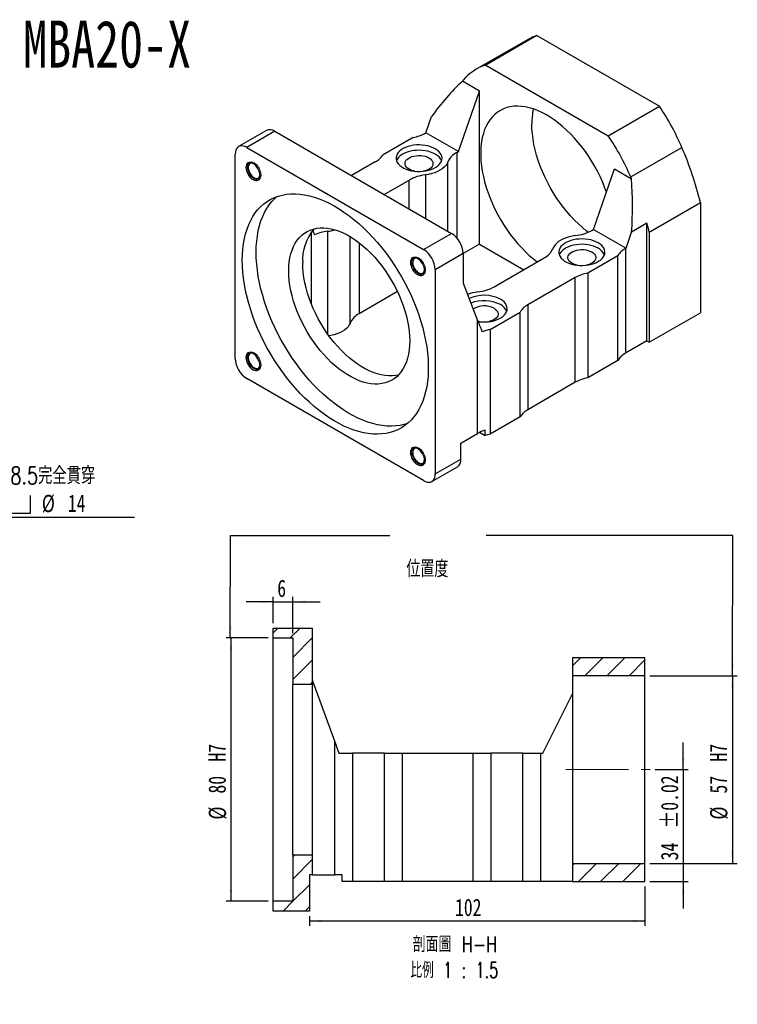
# Model space of a CAD drawing. Header units: millimetres. Extents: x 35 to 268, y -1 to 199.
# Tile 2 of 2: x 122 to 268, y -1 to 199. Entities that reach past the tile are written whole.
import ezdxf

# ---------------------------------------------------------------- set-up
doc = ezdxf.new("R2010")
doc.units = ezdxf.units.MM
doc.linetypes.add('CENTERX2', pattern=[20.32, 12.7, -2.54, 2.54, -2.54])
doc.layers.add('FORMAT', color=7, linetype='Continuous')
doc.styles.add('SLDTEXTSTYLE0', font='TXT', dxfattribs={"width": 0.75})
doc.styles.add('SLDTEXTSTYLE1', font='TXT', dxfattribs={"width": 0.75, "bigfont": 'bigfont'})
doc.styles.add('SLDTEXTSTYLE3', font='TXT', dxfattribs={"width": 0.675, "bigfont": 'bigfont'})
doc.styles.add('SLDTEXTSTYLE4', font='TXT', dxfattribs={"width": 0.666667})
doc.dimstyles.new('SLDDIMSTYLE3', dxfattribs={"dimtxt": 3.5, "dimasz": 2.5, "dimexe": 0, "dimexo": 0.0625, "dimgap": 0.875, "dimtad": 1, "dimlfac": 1.5, "dimrnd": 1e-09, "dimzin": 12, "dimdsep": 46, "dimtxsty": 'SLDTEXTSTYLE0', "dimsah": 1, "dimcen": 0.09, "dimadec": 0, "dimazin": 3, "dimtol": 1, "dimtp": 0.02, "dimtm": 0.02, "dimtfac": 1, "dimtmove": 0, "dimatfit": 0, "dimfxl": 0, "dimfrac": 2, "dimtolj": 1, "dimarcsym": 0})
doc.dimstyles.new('SLDDIMSTYLE4', dxfattribs={"dimtxt": 3.5, "dimasz": 2.5, "dimexe": 0, "dimexo": 0.0625, "dimgap": 0.875, "dimtad": 1, "dimlfac": 1.5, "dimrnd": 1e-09, "dimzin": 12, "dimdsep": 46, "dimtxsty": 'SLDTEXTSTYLE0', "dimsah": 1, "dimcen": 0.09, "dimadec": 0, "dimazin": 3, "dimtfac": 1, "dimtofl": 0, "dimtmove": 0, "dimatfit": 3, "dimfxl": 0, "dimfrac": 2, "dimtolj": 1, "dimtzin": 12, "dimarcsym": 0})
doc.dimstyles.new('SLDDIMSTYLE5', dxfattribs={"dimtxt": 3.5, "dimasz": 2.5, "dimexe": 0, "dimexo": 0.0625, "dimgap": 0.875, "dimtad": 1, "dimlfac": 1.5, "dimrnd": 1e-09, "dimzin": 12, "dimdsep": 46, "dimtxsty": 'SLDTEXTSTYLE0', "dimsah": 1, "dimcen": 0.09, "dimadec": 0, "dimazin": 3, "dimtfac": 1, "dimtmove": 0, "dimatfit": 0, "dimfxl": 0, "dimfrac": 2, "dimtolj": 1, "dimtzin": 12, "dimarcsym": 0})
doc.dimstyles.new('SLDDIMSTYLE6', dxfattribs={"dimtxt": 3.5, "dimasz": 2.5, "dimexe": 0, "dimexo": 0.0625, "dimgap": 0.875, "dimtad": 0, "dimtih": 1, "dimtoh": 1, "dimlfac": 1.5, "dimrnd": 1e-09, "dimzin": 12, "dimdsep": 46, "dimtxsty": 'SLDTEXTSTYLE0', "dimblk1": 'NONE', "dimsah": 1, "dimcen": 0, "dimadec": 0, "dimazin": 3, "dimtfac": 1, "dimtmove": 0, "dimatfit": 3, "dimldrblk": 'NONE', "dimfxl": 0, "dimfrac": 2, "dimtolj": 1, "dimtzin": 12, "dimarcsym": 0})

# ---------------------------------------------------------------- blocks, each defined once
blk = doc.blocks.new('_D_1')
at = {"layer": 'FORMAT', "color": 7}
for p, q in [((256.6, 47.01), (256.6, 52.51)), ((250.91, 47.01), (257.6, 47.01)), ((256.6, 47.01), (256.6, 24.35)), ((249.84, 24.35), (257.6, 24.35)), ((256.6, 24.35), (256.6, 18.85))]:
    blk.add_line(p, q, dxfattribs=at)
for points in [[(256.6, 47.01), (256.85, 49.51), (256.35, 49.51)], [(256.6, 24.35), (256.35, 21.85), (256.85, 21.85)]]:
    blk.add_solid(points, dxfattribs=at)
at = {"layer": 'FORMAT', "color": 7, "char_height": 3.5, "attachment_point": 1, "rotation": 90, "style": 'SLDTEXTSTYLE0'}
for s, insert in [('±0.02', (252.08, 35.11)), ('34', (252.08, 28.62))]:
    blk.add_mtext(s, dxfattribs=dict(at, insert=insert))
blk = doc.blocks.new('_D_2')
at = {"layer": 'FORMAT', "color": 7}
for p, q in [((249.84, 66.01), (267.57, 66.01)), ((266.57, 66.01), (266.57, 28.01)), ((249.84, 28.01), (267.57, 28.01))]:
    blk.add_line(p, q, dxfattribs=at)
for points in [[(266.57, 66.01), (266.32, 63.51), (266.82, 63.51)], [(266.57, 28.01), (266.82, 30.51), (266.32, 30.51)]]:
    blk.add_solid(points, dxfattribs=at)
at = {"layer": 'FORMAT', "color": 7, "char_height": 3.5, "attachment_point": 1, "rotation": 90, "style": 'SLDTEXTSTYLE0'}
for s, insert in [('H7', (262, 48.64)), ('57', (262, 42.16)), ('%%c', (262.05, 36.88))]:
    blk.add_mtext(s, dxfattribs=dict(at, insert=insert))
blk = doc.blocks.new('_D_3')
at = {"layer": 'FORMAT', "color": 7}
for p, q in [((248.84, 23.35), (248.84, 15.34)), ((180.84, 17.35), (180.84, 15.34)), ((180.84, 16.34), (248.84, 16.34))]:
    blk.add_line(p, q, dxfattribs=at)
for points in [[(180.84, 16.34), (183.34, 16.09), (183.34, 16.59)], [(248.84, 16.34), (246.34, 16.59), (246.34, 16.09)]]:
    blk.add_solid(points, dxfattribs=at)
at = {"layer": 'FORMAT', "color": 7, "insert": (210.36, 20.85), "char_height": 3.5, "attachment_point": 1, "style": 'SLDTEXTSTYLE0'}
blk.add_mtext('102', dxfattribs=at)
blk = doc.blocks.new('_D_4')
at = {"layer": 'FORMAT', "color": 7}
for p, q in [((172.51, 73.68), (163.96, 73.68)), ((164.96, 73.68), (164.96, 20.35)), ((172.51, 20.35), (163.96, 20.35))]:
    blk.add_line(p, q, dxfattribs=at)
for points in [[(164.96, 73.68), (164.71, 71.18), (165.21, 71.18)], [(164.96, 20.35), (165.21, 22.85), (164.71, 22.85)]]:
    blk.add_solid(points, dxfattribs=at)
at = {"layer": 'FORMAT', "color": 7, "char_height": 3.5, "attachment_point": 1, "rotation": 90, "style": 'SLDTEXTSTYLE0'}
for s, insert in [('H7', (160.4, 48.64)), ('80', (160.4, 42.16)), ('%%c', (160.45, 36.88))]:
    blk.add_mtext(s, dxfattribs=dict(at, insert=insert))
blk = doc.blocks.new('_D_5')
at = {"layer": 'FORMAT', "color": 7}
for p, q in [((173.51, 76.68), (173.51, 81.98)), ((177.51, 74.68), (177.51, 81.98)), ((173.51, 80.98), (168.01, 80.98)), ((173.51, 80.98), (177.51, 80.98)), ((177.51, 80.98), (183.01, 80.98))]:
    blk.add_line(p, q, dxfattribs=at)
for points in [[(173.51, 80.98), (171.01, 81.23), (171.01, 80.73)], [(177.51, 80.98), (180.01, 80.73), (180.01, 81.23)]]:
    blk.add_solid(points, dxfattribs=at)
at = {"layer": 'FORMAT', "color": 7, "insert": (174.34, 85.49), "char_height": 3.5, "attachment_point": 1, "style": 'SLDTEXTSTYLE0'}
blk.add_mtext('6', dxfattribs=at)
blk = doc.blocks.new('SW_NOTE_1')
at = {"layer": 'FORMAT', "color": 0, "char_height": 3.175, "attachment_point": 2}
for s, insert, style in [('\\M+19655\\M+196CA\\M+19AA4 H-H', (10.42, 4.09), 'SLDTEXTSTYLE1'), ('\\M+194E4\\M+197E1 1 : 1.5', (10.32, -1.14), 'SLDTEXTSTYLE3')]:
    blk.add_mtext(s, dxfattribs=dict(at, insert=insert, style=style))
blk = doc.blocks.new('SW_SYMBOL_HOLE_SPOT')
at = {"layer": 'FORMAT', "color": 0}
for p, q in [((0, 875), (0, 75)), ((1600, 75), (1600, 875)), ((0, 75), (1600, 75))]:
    blk.add_line(p, q, dxfattribs=at)
blk = doc.blocks.new('_D_12')
at = {"layer": 'FORMAT', "color": 7}
for p, q in [((92.71, 137.87), (95.92, 129.11)), ((95.92, 129.11), (107.27, 98.16)), ((107.27, 98.16), (145.39, 98.16))]:
    blk.add_line(p, q, dxfattribs=at)
blk.add_solid([(95.92, 129.11), (96.55, 126.68), (97.02, 126.85)], dxfattribs=at)
at = {"layer": 'FORMAT', "color": 7, "xscale": 0.004470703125, "yscale": 0.004470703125, "zscale": 0.004470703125}
blk.add_blockref('SW_SYMBOL_HOLE_SPOT', (117.18, 98.64), dxfattribs=at)
at = {"layer": 'FORMAT', "color": 7, "char_height": 3.5, "attachment_point": 1}
for s, insert, style in [('4 x', (108.86, 108.33), 'SLDTEXTSTYLE4'), ('%%c', (114.98, 108.28), 'SLDTEXTSTYLE0'), ('8.5\\M+18AAE\\M+19153\\M+18AD1\\M+190FA', (120.26, 108.33), 'SLDTEXTSTYLE1'), ('%%c', (126.62, 102.67), 'SLDTEXTSTYLE0'), ('14', (131.9, 102.72), 'SLDTEXTSTYLE0')]:
    blk.add_mtext(s, dxfattribs=dict(at, insert=insert, style=style))
blk = doc.blocks.new('_NONE')

msp = doc.modelspace()

# ---------------------------------------------------------------- hatches: boundary and pattern name
at = {"linetype": 'Continuous', "lineweight": 18}
h = msp.add_hatch(dxfattribs=at)
h.set_pattern_fill('ANSI31', angle=3e-322, style=0)
h.paths.add_polyline_path([(177.5084, 64.3482), (181.5084, 64.3482), (181.5084, 75.6815), (173.5084, 75.6815), (173.5084, 73.6815), (177.5084, 73.6815)], flags=0)
h = msp.add_hatch(dxfattribs=at)
h.set_pattern_fill('ANSI31', angle=3e-322, style=0)
h.paths.add_polyline_path([(248.8417, 69.6815), (234.1751, 69.6815), (234.1751, 66.0149), (248.8417, 66.0149)], flags=0)
h = msp.add_hatch(dxfattribs=at)
h.set_pattern_fill('ANSI31', angle=3e-322, style=0)
h.paths.add_polyline_path([(180.8417, 25.6815), (181.5084, 25.6815), (181.5084, 29.6815), (177.5084, 29.6815), (177.5084, 20.3482), (173.5084, 20.3482), (173.5084, 18.3482), (180.8417, 18.3482)], flags=0)
h = msp.add_hatch(dxfattribs=at)
h.set_pattern_fill('ANSI31', angle=3e-322, style=0)
h.paths.add_polyline_path([(234.1751, 28.0149), (234.1751, 24.3482), (248.8417, 24.3482), (248.8417, 28.0149)], flags=0)

# ---------------------------------------------------------------- linework, layer by layer
at = {"color": 7, "linetype": 'Continuous', "lineweight": 25}
for p, q in [((226.9504, 195.7181), (216.5795, 189.7311)), ((226.9504, 195.7181), (251.7698, 181.3902)), ((225.0279, 194.8726), (214.657, 188.8856)), ((216.5795, 189.7311), (241.3989, 175.4032)), ((215.3185, 184.4711), (211.8612, 186.4669)), ((211.0758, 172.2234), (215.3185, 184.4711)), ((215.3185, 153.4425), (215.3185, 184.4711)), ((241.3989, 175.4032), (251.7698, 181.3902)), ((204.4761, 176.0333), (205.6054, 179.2931)), ((172.1683, 176.4738), (166.5115, 173.2082)), ((173.8349, 176.3088), (168.178, 173.0431)), ((173.8349, 176.3088), (209.6616, 155.6264)), ((204.4761, 176.0333), (204.3897, 175.9834)), ((211.0758, 172.2234), (204.4761, 176.0333)), ((201.8635, 175.0693), (195.7751, 171.5545)), ((165.821, 130.3106), (165.821, 171.682)), ((168.178, 173.0431), (204.0047, 152.3608)), ((210.7208, 172.0184), (211.0758, 172.2234)), ((245.9597, 167.0631), (256.3306, 173.0501)), ((194.1917, 170.0962), (189.3941, 167.3266)), ((238.4173, 156.4395), (242.6599, 168.6872)), ((242.6599, 168.6872), (246.1171, 166.6914)), ((195.9938, 163.5167), (201.0599, 166.4413)), ((249.731, 155.8954), (260.1019, 161.8824)), ((260.1019, 161.8824), (260.1019, 139.5636)), ((249.2596, 157.6867), (246.1461, 155.8894)), ((249.2596, 133.8487), (249.2596, 157.6867)), ((204.0047, 152.3608), (209.6616, 155.6264)), ((238.0623, 156.2346), (238.4173, 156.4395)), ((238.4173, 156.4395), (245.0169, 152.6296)), ((245.0169, 152.6296), (246.1461, 155.8894)), ((249.731, 155.8954), (249.731, 133.5766)), ((215.3185, 153.4425), (212.0186, 151.5376)), ((215.3185, 153.4425), (224.2721, 148.2737)), ((245.0169, 152.6296), (244.9305, 152.5797)), ((244.9305, 152.5797), (244.9305, 131.3496)), ((212.0186, 151.544), (206.3618, 148.2783)), ((212.0186, 151.544), (212.0186, 145.556)), ((218.2633, 144.8048), (228.4014, 150.6574)), ((237.2587, 147.6066), (243.3471, 151.1213)), ((243.3471, 129.8913), (243.3471, 151.1213)), ((206.3618, 148.2783), (206.3618, 106.9069)), ((237.2587, 147.6066), (237.2587, 126.3765)), ((234.7325, 146.6925), (225.1315, 141.15)), ((234.7325, 125.4624), (234.7325, 146.6925)), ((198.6861, 143.8409), (190.9218, 139.3587)), ((212.0186, 145.556), (214.9335, 137.9823)), ((217.4597, 136.1768), (223.5481, 139.6916)), ((223.5481, 118.4616), (223.5481, 139.6916)), ((225.1315, 141.15), (225.1315, 119.9199)), ((214.9335, 115.1214), (214.9335, 137.9823)), ((249.731, 133.5766), (260.1019, 139.5636)), ((217.4597, 136.1768), (217.4597, 114.9468)), ((249.2596, 133.8487), (244.9305, 131.3496)), ((249.2596, 133.8487), (249.731, 133.5766)), ((243.3471, 129.8913), (237.2587, 126.3765)), ((204.0047, 105.5458), (168.178, 126.2281)), ((234.7325, 125.4624), (225.1315, 119.9199)), ((223.5481, 118.4616), (217.4597, 114.9468)), ((216.4521, 114.689), (216.4521, 115.7778)), ((211.5472, 113.1666), (214.9335, 115.1214)), ((215.334, 115.3345), (216.4521, 114.689)), ((211.5472, 109.9004), (211.5472, 113.1666)), ((206.3618, 106.9069), (211.5472, 109.9004)), ((205.6713, 105.3808), (210.8567, 108.3743)), ((173.5084, 73.6815), (173.5084, 75.6815)), ((173.5084, 75.6815), (181.5084, 75.6815)), ((181.5084, 64.3482), (181.5084, 75.6815)), ((173.5084, 73.6815), (177.5084, 73.6815)), ((173.5084, 20.3482), (173.5084, 73.6815)), ((177.5084, 73.6815), (177.5084, 64.3482)), ((234.1751, 69.6815), (234.1751, 66.0149)), ((248.8417, 69.6815), (234.1751, 69.6815)), ((248.8417, 66.0149), (248.8417, 69.6815)), ((248.8417, 66.0149), (234.1751, 66.0149)), ((234.1751, 66.0149), (234.1751, 28.0149)), ((248.8417, 28.0149), (248.8417, 66.0149)), ((177.5084, 64.3482), (181.5084, 64.3482)), ((177.5084, 29.6815), (177.5084, 64.3482)), ((181.5084, 65.0149), (186.0104, 52.6343)), ((181.5084, 29.6815), (181.5084, 64.3482)), ((228.1751, 50.3482), (234.1751, 62.3482)), ((186.0104, 25.6815), (186.0104, 52.6343)), ((186.8417, 50.3482), (189.6058, 50.3482)), ((189.6058, 50.3482), (189.6058, 24.3482)), ((196.0776, 50.3482), (189.6058, 50.3482)), ((196.0776, 24.3482), (196.0776, 50.3482)), ((196.0776, 50.3482), (199.673, 50.3482)), ((199.673, 50.3482), (199.673, 24.3482)), ((199.673, 50.3482), (214.0104, 50.3482)), ((214.0104, 24.3482), (214.0104, 50.3482)), ((214.0104, 50.3482), (217.6058, 50.3482)), ((217.6058, 50.3482), (217.6058, 24.3482)), ((224.0776, 50.3482), (217.6058, 50.3482)), ((224.0776, 24.3482), (224.0776, 50.3482)), ((224.0776, 50.3482), (227.673, 50.3482)), ((227.673, 50.3482), (227.673, 24.3482)), ((227.673, 50.3482), (228.1751, 50.3482)), ((177.5084, 29.6815), (177.5084, 20.3482)), ((181.5084, 29.6815), (177.5084, 29.6815)), ((181.5084, 25.6815), (181.5084, 29.6815)), ((234.1751, 28.0149), (248.8417, 28.0149)), ((234.1751, 28.0149), (234.1751, 24.3482)), ((248.8417, 24.3482), (248.8417, 28.0149)), ((180.8417, 25.6815), (180.8417, 18.3482)), ((181.5084, 25.6815), (180.8417, 25.6815)), ((181.5084, 25.6815), (186.0104, 25.6815)), ((187.5084, 25.6815), (186.0104, 25.6815)), ((187.5084, 24.3482), (187.5084, 25.6815)), ((189.6058, 24.3482), (187.5084, 24.3482)), ((196.0776, 24.3482), (189.6058, 24.3482)), ((199.673, 24.3482), (196.0776, 24.3482)), ((214.0104, 24.3482), (199.673, 24.3482)), ((217.6058, 24.3482), (214.0104, 24.3482)), ((224.0776, 24.3482), (217.6058, 24.3482)), ((227.673, 24.3482), (224.0776, 24.3482)), ((234.1751, 24.3482), (227.673, 24.3482)), ((234.1751, 24.3482), (248.8417, 24.3482)), ((173.5084, 18.3482), (173.5084, 20.3482)), ((177.5084, 20.3482), (173.5084, 20.3482)), ((180.8417, 18.3482), (173.5084, 18.3482))]:
    msp.add_line(p, q, dxfattribs=at)
at = {"color": 8, "linetype": 'Continuous', "lineweight": 25}
for p, q in [((210.7208, 172.0184), (210.7208, 154.7246)), ((208.9228, 156.0529), (208.9228, 170.1211)), ((201.0599, 160.5921), (201.0599, 166.4413)), ((204.3466, 167.4793), (204.3466, 158.6947)), ((181.2609, 141.2892), (181.2609, 155.9394)), ((184.5476, 156.0496), (184.5476, 135.2636)), ((189.1238, 137.4613), (189.1238, 154.9609)), ((190.9218, 153.7348), (190.9218, 139.3587))]:
    msp.add_line(p, q, dxfattribs=at)
at = {"color": 7, "linetype": 'Continuous', "lineweight": 25, "flags": 128}
for points in [[(241.0314, 163.9859), (240.7294, 164.8244), (240.2914, 165.9218), (239.808, 167.0118), (239.281, 168.0899), (238.7126, 169.1517), (238.105, 170.1931), (237.4607, 171.2097), (236.7823, 172.1976), (236.0725, 173.1526), (235.3342, 174.0711), (234.5703, 174.9492), (233.784, 175.7835), (232.9783, 176.5706), (232.1566, 177.3073), (231.3222, 177.9906), (230.4783, 178.6179), (229.6284, 179.1865), (228.776, 179.6942), (227.9245, 180.139), (227.0772, 180.519), (226.2376, 180.8327), (225.4091, 181.0789), (224.595, 181.2566), (223.7986, 181.365), (223.0231, 181.4037), (222.2717, 181.3725), (221.5473, 181.2717), (220.8528, 181.1016), (220.1911, 180.8628), (219.5648, 180.5563), (218.9765, 180.1835), (218.4285, 179.7457), (217.9231, 179.2447), (217.4622, 178.6826), (217.0477, 178.0616), (216.6812, 177.3842), (216.3644, 176.6532), (216.0984, 175.8714), (215.8843, 175.0421), (215.7229, 174.1686), (215.615, 173.2543), (215.5609, 172.3031), (215.5609, 171.3186), (215.615, 170.3049), (215.7229, 169.266), (215.8843, 168.2062), (216.0984, 167.1297), (216.3644, 166.0408), (216.6812, 164.9439), (217.0477, 163.8435), (217.4622, 162.7439), (217.9231, 161.6497), (218.4285, 160.5651), (218.9765, 159.4946), (219.5648, 158.4425), (220.1911, 157.413), (220.8528, 156.4102), (221.5473, 155.4383), (222.2717, 154.501), (223.0231, 153.6023), (223.7986, 152.7456), (224.595, 151.9346), (225.4091, 151.1723), (226.2376, 150.4619), (227.0117, 149.8552)], [(237.3405, 155.8737), (237.0271, 156.1141), (236.1927, 156.7974), (235.3709, 157.5341), (234.5653, 158.3212), (233.779, 159.1555), (233.0151, 160.0336), (232.2768, 160.9521), (231.567, 161.9071), (230.8886, 162.895), (230.2443, 163.9116), (229.6367, 164.953), (229.0683, 166.0148), (228.5413, 167.0929), (228.0578, 168.1829), (227.6199, 169.2803), (227.2292, 170.3809), (226.8874, 171.4801), (226.5958, 172.5735), (226.3557, 173.6568), (226.1678, 174.7255), (226.0331, 175.7753), (225.9521, 176.8021), (225.9251, 177.8017)], [(206.3618, 172.7676), (205.9127, 172.9956), (205.4168, 173.1885), (204.8823, 173.3433), (204.3179, 173.4573), (203.7328, 173.5287), (203.1367, 173.5564), (202.5394, 173.5398), (201.9507, 173.4792), (201.3802, 173.3757), (200.8374, 173.2309), (200.3311, 173.0473), (199.8696, 172.8277), (199.4605, 172.5759), (199.1106, 172.296), (198.8255, 171.9925), (198.61, 171.6705), (198.4676, 171.3352), (198.4007, 170.9922), (198.4102, 170.647), (198.4962, 170.3054), (198.6571, 169.9729), (198.8904, 169.6551), (199.1922, 169.357), (199.5575, 169.0837), (199.9803, 168.8396), (200.4537, 168.6287), (200.97, 168.4545), (201.5206, 168.3199), (202.0966, 168.227), (202.6883, 168.1773), (203.2862, 168.1718), (203.8805, 168.2105), (204.4613, 168.2927), (205.0191, 168.4171), (205.5448, 168.5816), (206.0297, 168.7836), (206.4658, 169.0198), (206.8461, 169.2862), (207.1643, 169.5785), (207.4151, 169.8919), (207.5944, 170.2212), (207.6993, 170.5611), (207.728, 170.9059), (207.6801, 171.25), (207.5564, 171.5877), (207.3589, 171.9136), (207.0909, 172.2221), (206.7566, 172.5084), (206.3618, 172.7676)], [(168.178, 173.0431), (167.8093, 173.2225), (167.4496, 173.3304), (167.1079, 173.3642), (166.7926, 173.3231), (166.5113, 173.2081), (166.2711, 173.022), (166.0779, 172.7694), (165.9363, 172.4565), (165.85, 172.0911), (165.821, 171.682)], [(206.3618, 171.6789), (205.9127, 171.9069), (205.4168, 172.0998), (204.8823, 172.2546), (204.3179, 172.3686), (203.7328, 172.44), (203.1367, 172.4676), (202.5394, 172.451), (201.9507, 172.3905), (201.3802, 172.287), (200.8374, 172.1422), (200.3311, 171.9585), (199.8696, 171.739), (199.4605, 171.4872), (199.1106, 171.2073), (198.8255, 170.9038), (198.61, 170.5818), (198.4915, 170.3183)], [(170.8507, 167.3388), (170.8233, 167.6758), (170.7422, 168.0316), (170.6104, 168.3924), (170.433, 168.7443), (170.2169, 169.0738), (169.9704, 169.3683), (169.7029, 169.6164), (169.4247, 169.8087), (169.1465, 169.9376), (168.879, 169.9984), (168.6325, 169.9885), (168.4164, 169.9085), (168.239, 169.7613), (168.1073, 169.5527), (168.0261, 169.2906), (167.9987, 168.9852), (168.0261, 168.6481), (168.1073, 168.2924), (168.239, 167.9316), (168.4164, 167.5797), (168.6325, 167.2502), (168.879, 166.9557), (169.1465, 166.7075), (169.4247, 166.5153), (169.7029, 166.3863), (169.9704, 166.3256), (170.2169, 166.3355), (170.433, 166.4155), (170.6104, 166.5627), (170.7422, 166.7713), (170.8233, 167.0333), (170.8507, 167.3388)], [(169.5417, 169.7356), (169.4541, 169.7734), (169.2037, 169.8376), (168.974, 169.8296), (168.7759, 169.7497), (168.6186, 169.6015), (168.5095, 169.3921), (168.4536, 169.1312), (168.4536, 168.831), (168.5095, 168.5056), (168.6186, 168.1702), (168.7759, 167.8404), (168.974, 167.5318), (169.2037, 167.2586), (169.4541, 167.0337), (169.7137, 166.8676), (169.9702, 166.7681), (170.2117, 166.7398), (170.4268, 166.784), (170.6056, 166.8988), (170.7396, 167.0786), (170.8226, 167.3151), (170.8459, 167.4763)], [(202.2108, 168.2139), (201.8175, 168.3045), (201.4156, 168.4428), (201.0585, 168.6174), (200.756, 168.8235), (200.5165, 169.0556), (200.3464, 169.3073), (200.2504, 169.5717), (200.231, 169.8416), (200.2889, 170.1096), (200.4224, 170.3685), (200.6279, 170.6112), (200.8999, 170.8311), (201.2308, 171.0221), (201.6116, 171.1791), (202.032, 171.2977), (202.4805, 171.3748), (202.9448, 171.4082), (203.4124, 171.3971), (203.8704, 171.3416), (204.3063, 171.2434), (204.7083, 171.1051), (205.0654, 170.9306), (205.0654, 170.9306)], [(205.0654, 170.9306), (205.3678, 170.7244), (205.6074, 170.4923), (205.7775, 170.2407), (205.8735, 169.9763), (205.8928, 169.7064), (205.835, 169.4383), (205.7014, 169.1794), (205.4959, 168.9367), (205.224, 168.7169), (204.8931, 168.5258), (204.5123, 168.3689), (204.0919, 168.2502), (203.9131, 168.2139)], [(208.9228, 170.1211), (208.7388, 169.7413), (208.4811, 169.376), (208.1533, 169.03), (207.7594, 168.7078), (207.3046, 168.4135), (206.7948, 168.1509), (206.2366, 167.9235), (205.6372, 167.7343), (205.0045, 167.5855), (204.3466, 167.4793)], [(167.2352, 150.1799), (167.2624, 151.333), (167.3438, 152.4514), (167.4794, 153.5318), (167.6686, 154.5712), (167.9109, 155.5665), (168.2056, 156.515), (168.5519, 157.4138), (168.9488, 158.2603), (169.3951, 159.0521), (169.8895, 159.787), (170.4306, 160.4628), (171.0169, 161.0776), (171.6467, 161.6295), (172.3181, 162.1171), (173.0292, 162.5389), (173.778, 162.8936), (174.5623, 163.1803), (175.3798, 163.3981), (176.2283, 163.5464), (177.1051, 163.6248), (178.0079, 163.6331), (178.9339, 163.5712), (179.8806, 163.4393), (180.8453, 163.2377), (181.825, 162.9672), (182.817, 162.6283), (183.8185, 162.2222), (184.8265, 161.75), (185.8382, 161.2131), (186.8506, 160.6129), (187.8609, 159.9513), (188.866, 159.2301), (189.8631, 158.4515), (190.8493, 157.6176), (191.8219, 156.7309), (192.7779, 155.7939), (193.7146, 154.8093), (194.6293, 153.78), (195.5195, 152.709), (196.3824, 151.5992), (197.2157, 150.454), (198.0169, 149.2766), (198.7837, 148.0704), (199.5139, 146.8389), (200.2054, 145.5857), (200.8562, 144.3143), (201.4645, 143.0285), (202.0284, 141.7319), (202.5464, 140.4283), (203.0169, 139.1213), (203.4387, 137.8149), (203.8104, 136.5128), (204.131, 135.2187), (204.3996, 133.9363), (204.6155, 132.6694), (204.7779, 131.4216), (204.8864, 130.1964), (204.9408, 128.9976), (204.9408, 127.8284), (204.8864, 126.6922), (204.7779, 125.5924), (204.6155, 124.5321), (204.3996, 123.5144), (204.131, 122.5421), (203.8104, 121.6182), (203.4387, 120.7452), (203.0169, 119.9258), (202.5464, 119.1621), (202.0284, 118.4565), (201.4645, 117.811), (200.8562, 117.2274), (200.2054, 116.7075), (199.5139, 116.2527), (198.7837, 115.8643), (198.0169, 115.5435), (197.2157, 115.2911), (196.3824, 115.108), (195.5195, 114.9946), (194.6293, 114.9512), (193.7146, 114.9781), (192.7779, 115.075), (191.8219, 115.2418), (190.8493, 115.4779), (189.8631, 115.7827), (188.866, 116.1553), (187.8609, 116.5946), (186.8506, 117.0994), (185.8382, 117.6682), (184.8265, 118.2993), (183.8185, 118.9909), (182.817, 119.7411), (181.825, 120.5477), (180.8453, 121.4083), (179.8806, 122.3205), (178.9339, 123.2816), (178.0079, 124.2889), (177.1051, 125.3394), (176.2283, 126.4302), (175.3798, 127.5581), (174.5623, 128.7198), (173.778, 129.9121), (173.0292, 131.1313), (172.3181, 132.3741), (171.6467, 133.6369), (171.0169, 134.9159), (170.4306, 136.2076), (169.8895, 137.5082), (169.3951, 138.814), (168.9488, 140.1211), (168.5519, 141.4259), (168.2056, 142.7244), (167.9109, 144.0132), (167.6686, 145.2883), (167.4794, 146.5461), (167.3438, 147.783), (167.2624, 148.9954), (167.2352, 150.1799)], [(170.0636, 151.8127), (170.0908, 152.9658), (170.1723, 154.0842), (170.3078, 155.1646), (170.497, 156.204), (170.7393, 157.1994), (171.034, 158.1478), (171.3803, 159.0466), (171.7772, 159.8931), (172.2235, 160.6849), (172.7179, 161.4198), (173.2591, 162.0956), (173.8454, 162.7104), (174.2485, 163.0753)], [(176.6633, 148.0028), (176.6907, 148.9324), (176.7726, 149.8262), (176.9089, 150.6802), (177.0988, 151.4907), (177.3414, 152.254), (177.6358, 152.9667), (177.9806, 153.6257), (178.3743, 154.2279), (178.815, 154.7707), (179.3009, 155.2517), (179.8297, 155.6687), (180.3992, 156.0199), (181.0066, 156.3037), (181.6495, 156.5188), (182.3248, 156.6643), (183.0295, 156.7395), (183.7606, 156.744), (184.5147, 156.6779), (185.2885, 156.5415), (186.0785, 156.3354), (186.8812, 156.0604), (187.693, 155.7178), (188.5102, 155.3092), (189.3293, 154.8363), (190.1466, 154.3014), (190.9584, 153.7066), (191.7611, 153.0549), (192.5511, 152.3489), (193.3249, 151.5919), (194.079, 150.7873), (194.8101, 149.9387), (195.5148, 149.0498), (196.1901, 148.1247), (196.8329, 147.1674), (197.4404, 146.1822), (198.0099, 145.1736), (198.5387, 144.146), (199.0246, 143.104), (199.4653, 142.0523), (199.859, 140.9956), (200.2038, 139.9385), (200.4982, 138.8859), (200.7408, 137.8424), (200.9307, 136.8127), (201.067, 135.8013), (201.1489, 134.8129), (201.1763, 133.8518), (201.1489, 132.9222), (201.067, 132.0284), (200.9307, 131.1744), (200.7408, 130.3639), (200.4982, 129.6006), (200.2038, 128.8879), (199.859, 128.2289), (199.4653, 127.6267), (199.0246, 127.0839), (198.5387, 126.6029), (198.0099, 126.1858), (197.4404, 125.8347), (196.8329, 125.5509), (196.1901, 125.3358), (195.5148, 125.1903), (194.8101, 125.1151), (194.079, 125.1106), (193.3249, 125.1766), (192.5511, 125.3131), (191.7611, 125.5192), (190.9584, 125.7942), (190.1466, 126.1368), (189.3293, 126.5454), (188.5102, 127.0182), (187.693, 127.5532), (186.8812, 128.1479), (186.0785, 128.7997), (185.2885, 129.5057), (184.5147, 130.2626), (183.7606, 131.0672), (183.0295, 131.9159), (182.3248, 132.8047), (181.6495, 133.7299), (181.0066, 134.6872), (180.3992, 135.6724), (179.8297, 136.681), (179.3009, 137.7086), (178.815, 138.7506), (178.3743, 139.8023), (177.9806, 140.859), (177.6358, 141.9161), (177.3414, 142.9687), (177.0988, 144.0122), (176.9089, 145.0419), (176.7726, 146.0532), (176.6907, 147.0417), (176.6633, 148.0028)], [(183.0657, 156.7414), (183.4873, 156.7421), (183.6443, 156.748)], [(234.7756, 155.1966), (234.1177, 155.0903), (233.4849, 154.9416), (232.8856, 154.7523), (232.3274, 154.5249), (231.8176, 154.2624), (231.3628, 153.9681), (230.9689, 153.6459), (230.641, 153.2999), (230.3834, 152.9346), (230.1994, 152.5548)], [(239.3601, 153.7181), (238.911, 153.9461), (238.4151, 154.139), (237.8806, 154.2938), (237.3162, 154.4078), (236.7311, 154.4792), (236.135, 154.5068), (235.5377, 154.4902), (234.949, 154.4297), (234.3786, 154.3262), (233.8357, 154.1814), (233.3294, 153.9977), (232.8679, 153.7782), (232.4588, 153.5264), (232.1089, 153.2465), (231.8238, 152.943), (231.6083, 152.621), (231.4659, 152.2857), (231.399, 151.9427), (231.4086, 151.5975), (231.4945, 151.2559), (231.6555, 150.9234), (231.8887, 150.6055), (232.1905, 150.3075), (232.5558, 150.0342), (232.9786, 149.7901), (233.4521, 149.5792), (233.9683, 149.405), (234.5189, 149.2703), (235.0949, 149.1774), (235.6867, 149.1278), (236.2846, 149.1223), (236.8788, 149.1609), (237.4596, 149.2431), (238.0174, 149.3675), (238.5431, 149.5321), (239.028, 149.7341), (239.4642, 149.9703), (239.8444, 150.2367), (240.1626, 150.529), (240.4134, 150.8424), (240.5927, 151.1717), (240.6976, 151.5115), (240.7263, 151.8564), (240.6784, 152.2005), (240.5547, 152.5382), (240.3572, 152.864), (240.0892, 153.1726), (239.755, 153.4589), (239.3601, 153.7181)], [(200.7626, 117.1465), (200.0441, 116.9239), (199.2108, 116.7408), (198.3479, 116.6274), (197.4578, 116.584), (196.543, 116.6109), (195.6063, 116.7078), (194.6503, 116.8746), (193.6778, 117.1107), (192.6915, 117.4155), (191.6944, 117.7881), (190.6893, 118.2275), (189.6791, 118.7322), (188.6666, 119.301), (187.655, 119.9321), (186.6469, 120.6237), (185.6455, 121.3739), (184.6534, 122.1805), (183.6737, 123.0411), (182.7091, 123.9533), (181.7624, 124.9144), (180.8363, 125.9217), (179.9335, 126.9722), (179.0567, 128.063), (178.2083, 129.1909), (177.3907, 130.3527), (176.6064, 131.5449), (175.8577, 132.7641), (175.1465, 134.0069), (174.4751, 135.2697), (173.8454, 136.5488), (173.2591, 137.8405), (172.7179, 139.141), (172.2235, 140.4468), (171.7772, 141.7539), (171.3803, 143.0587), (171.034, 144.3573), (170.7393, 145.646), (170.497, 146.9211), (170.3078, 148.1789), (170.1723, 149.4158), (170.0908, 150.6283), (170.0636, 151.8127)], [(239.3601, 152.6294), (238.911, 152.8574), (238.4151, 153.0503), (237.8806, 153.2051), (237.3162, 153.3191), (236.7311, 153.3905), (236.135, 153.4181), (235.5377, 153.4015), (234.949, 153.341), (234.3786, 153.2375), (233.8357, 153.0927), (233.3294, 152.909), (232.8679, 152.6895), (232.4588, 152.4377), (232.1089, 152.1578), (231.8238, 151.8543), (231.6083, 151.5323), (231.4898, 151.2688)], [(235.2091, 149.1644), (234.8159, 149.255), (234.4139, 149.3933), (234.0568, 149.5679), (233.7543, 149.774), (233.5148, 150.0061), (233.3447, 150.2577), (233.2487, 150.5221), (233.2293, 150.792), (233.2872, 151.0601), (233.4207, 151.319), (233.6263, 151.5617), (233.8982, 151.7816), (234.2291, 151.9726), (234.6099, 152.1296), (235.0303, 152.2482), (235.4788, 152.3253), (235.9432, 152.3587), (236.4107, 152.3475), (236.8687, 152.2921), (237.3046, 152.1939), (237.7066, 152.0556), (238.0637, 151.881), (238.0637, 151.881)], [(238.0637, 151.881), (238.3662, 151.6749), (238.6057, 151.4428), (238.7758, 151.1912), (238.8718, 150.9268), (238.8912, 150.6569), (238.8333, 150.3888), (238.6998, 150.1299), (238.4942, 149.8872), (238.2223, 149.6673), (237.8914, 149.4763), (237.5106, 149.3193), (237.0902, 149.2007), (236.9114, 149.1644)], [(198.8838, 126.9334), (198.3432, 126.8231), (197.6385, 126.7479), (196.9074, 126.7434), (196.1533, 126.8094), (195.3795, 126.9459), (194.5895, 127.152), (193.7868, 127.427), (192.975, 127.7696), (192.1578, 128.1782), (191.3387, 128.6511), (190.5214, 129.186), (189.7096, 129.7808), (188.9069, 130.4325), (188.1169, 131.1385), (187.3431, 131.8955), (186.589, 132.7), (185.858, 133.5487), (185.1532, 134.4376), (184.4779, 135.3627), (183.8351, 136.32), (183.2276, 137.3052), (182.6582, 138.3138), (182.1293, 139.3414), (181.6434, 140.3834), (181.2027, 141.4351), (180.8091, 142.4918), (180.4643, 143.5489), (180.1699, 144.6015), (179.9272, 145.645), (179.7373, 146.6747), (179.6011, 147.6861), (179.5191, 148.6745), (179.4917, 149.6356)], [(204.184, 148.0959), (204.1566, 148.4329), (204.0755, 148.7887), (203.9437, 149.1494), (203.7664, 149.5014), (203.5503, 149.8309), (203.3037, 150.1254), (203.0362, 150.3735), (202.758, 150.5658), (202.4798, 150.6947), (202.2123, 150.7554), (201.9658, 150.7456), (201.7497, 150.6655), (201.5724, 150.5184), (201.4406, 150.3098), (201.3594, 150.0477), (201.332, 149.7423), (201.3594, 149.4052), (201.4406, 149.0495), (201.5724, 148.6887), (201.7497, 148.3368), (201.9658, 148.0072), (202.2123, 147.7127), (202.4798, 147.4646), (202.758, 147.2724), (203.0362, 147.1434), (203.3037, 147.0827), (203.5503, 147.0925), (203.7664, 147.1726), (203.9437, 147.3197), (204.0755, 147.5284), (204.1566, 147.7904), (204.184, 148.0959)], [(202.875, 150.4927), (202.7875, 150.5304), (202.537, 150.5947), (202.3074, 150.5867), (202.1092, 150.5067), (201.9519, 150.3586), (201.8428, 150.1492), (201.7869, 149.8883), (201.7869, 149.5881), (201.8428, 149.2627), (201.9519, 148.9273), (202.1092, 148.5975), (202.3074, 148.2888), (202.537, 148.0157), (202.7875, 147.7908), (203.047, 147.6247), (203.3035, 147.5252), (203.545, 147.4969), (203.7602, 147.5411), (203.9389, 147.6558), (204.0729, 147.8357), (204.1559, 148.0722), (204.1793, 148.2334)], [(215.0086, 137.7883), (215.2959, 137.7477), (215.8877, 137.6981), (216.4856, 137.6926), (217.0798, 137.7312), (217.6606, 137.8134), (218.2184, 137.9378), (218.7441, 138.1024), (219.229, 138.3044), (219.6652, 138.5405), (220.0454, 138.807), (220.3636, 139.0993), (220.6144, 139.4126), (220.7937, 139.742), (220.8986, 140.0818), (220.9273, 140.4266), (220.8795, 140.7707), (220.7558, 141.1085), (220.5582, 141.4343), (220.2902, 141.7429), (219.956, 142.0292), (219.5611, 142.2884)], [(218.2647, 140.4513), (218.5672, 140.2452), (218.8067, 140.0131), (218.9768, 139.7614), (219.0728, 139.4971), (219.0922, 139.2271), (219.0343, 138.9591), (218.9008, 138.7002), (218.6952, 138.4575), (218.4233, 138.2376), (218.0924, 138.0466), (217.7116, 137.8896), (217.2912, 137.771), (217.1124, 137.7346)], [(215.4101, 137.7346), (215.0169, 137.8253), (214.9914, 137.8326)], [(189.1238, 137.4613), (188.9398, 137.0815), (188.6822, 136.7162), (188.3543, 136.3702), (187.9604, 136.048), (187.5056, 135.7537), (186.9958, 135.4912), (186.4376, 135.2638), (185.8382, 135.0745), (185.2055, 134.9258), (184.8375, 134.8606)], [(170.8507, 128.8467), (170.8233, 129.1837), (170.7422, 129.5395), (170.6104, 129.9003), (170.433, 130.2522), (170.2169, 130.5817), (169.9704, 130.8762), (169.7029, 131.1243), (169.4247, 131.3166), (169.1465, 131.4455), (168.879, 131.5063), (168.6325, 131.4964), (168.4164, 131.4164), (168.239, 131.2692), (168.1073, 131.0606), (168.0261, 130.7985), (167.9987, 130.4931), (168.0261, 130.156), (168.1073, 129.8003), (168.239, 129.4395), (168.4164, 129.0876), (168.6325, 128.7581), (168.879, 128.4636), (169.1465, 128.2154), (169.4247, 128.0232), (169.7029, 127.8942), (169.9704, 127.8335), (170.2169, 127.8434), (170.433, 127.9234), (170.6104, 128.0706), (170.7422, 128.2792), (170.8233, 128.5412), (170.8507, 128.8467)], [(169.5417, 131.2435), (169.4541, 131.2812), (169.2037, 131.3455), (168.974, 131.3375), (168.7759, 131.2576), (168.6186, 131.1094), (168.5095, 130.9), (168.4536, 130.6391), (168.4536, 130.3389), (168.5095, 130.0135), (168.6186, 129.6781), (168.7759, 129.3483), (168.974, 129.0397), (169.2037, 128.7665), (169.4541, 128.5416), (169.7137, 128.3755), (169.9702, 128.276), (170.2117, 128.2477), (170.4268, 128.2919), (170.6056, 128.4066), (170.7396, 128.5865), (170.8226, 128.823), (170.8459, 128.9842)], [(204.184, 109.6037), (204.1566, 109.9408), (204.0755, 110.2966), (203.9437, 110.6573), (203.7664, 111.0092), (203.5503, 111.3388), (203.3037, 111.6333), (203.0362, 111.8814), (202.758, 112.0737), (202.4798, 112.2026), (202.2123, 112.2633), (201.9658, 112.2535), (201.7497, 112.1734), (201.5724, 112.0263), (201.4406, 111.8177), (201.3594, 111.5556), (201.332, 111.2502), (201.3594, 110.9131), (201.4406, 110.5573), (201.5724, 110.1966), (201.7497, 109.8447), (201.9658, 109.5151), (202.2123, 109.2206), (202.4798, 108.9725), (202.758, 108.7803), (203.0362, 108.6513), (203.3037, 108.5906), (203.5503, 108.6004), (203.7664, 108.6805), (203.9437, 108.8276), (204.0755, 109.0363), (204.1566, 109.2983), (204.184, 109.6037)], [(202.875, 112.0006), (202.7875, 112.0383), (202.537, 112.1026), (202.3074, 112.0946), (202.1092, 112.0146), (201.9519, 111.8665), (201.8428, 111.6571), (201.7869, 111.3962), (201.7869, 111.096), (201.8428, 110.7706), (201.9519, 110.4352), (202.1092, 110.1054), (202.3074, 109.7967), (202.537, 109.5236), (202.7875, 109.2987), (203.047, 109.1326), (203.3035, 109.0331), (203.545, 109.0048), (203.7602, 109.049), (203.9389, 109.1637), (204.0729, 109.3436), (204.1559, 109.5801), (204.1793, 109.7413)], [(204.0047, 105.5458), (204.3735, 105.3665), (204.7331, 105.2585), (205.0748, 105.2247), (205.3902, 105.2658), (205.6714, 105.3809), (205.9116, 105.567), (206.1049, 105.8196), (206.2464, 106.1324), (206.3327, 106.4979), (206.3618, 106.9069)], [(186.0104, 52.6343), (186.2882, 51.8705), (186.5654, 51.108), (186.8417, 50.3482)]]:
    msp.add_lwpolyline(points, dxfattribs=at)
at = {"color": 7, "linetype": 'Continuous', "lineweight": 18, "flags": 128}
for points in [[(168.2344, 169.1077), (168.3421, 169.6705), (168.6486, 170.0233), (169.1074, 170.1124), (169.6486, 169.9243), (170.1898, 169.4876), (170.6486, 168.8687), (170.9552, 168.1619), (171.0628, 167.4748), (170.9552, 166.912), (170.6486, 166.5592), (170.1898, 166.4701), (169.6486, 166.6582), (169.1074, 167.0949), (168.6486, 167.7138), (168.3421, 168.4206), (168.2344, 169.1077)], [(202.982, 150.6814), (203.5232, 150.2447), (203.982, 149.6258), (204.2885, 148.919), (204.3962, 148.2319), (204.2885, 147.6691), (203.982, 147.3163), (203.5232, 147.2271), (202.982, 147.4152), (202.4408, 147.852), (201.982, 148.4709), (201.6754, 149.1776), (201.5677, 149.8647), (201.6754, 150.4275), (201.982, 150.7804), (202.4408, 150.8695), (202.982, 150.6814)], [(169.6486, 128.1661), (169.1074, 128.6028), (168.6486, 129.2217), (168.3421, 129.9285), (168.2344, 130.6156), (168.3421, 131.1784), (168.6486, 131.5312), (169.1074, 131.6203), (169.6486, 131.4322), (170.1898, 130.9955), (170.6486, 130.3766), (170.9552, 129.6698), (171.0628, 128.9827), (170.9552, 128.4199), (170.6486, 128.0671), (170.1898, 127.978), (169.6486, 128.1661)], [(204.3962, 109.7398), (204.2885, 109.177), (203.982, 108.8242), (203.5232, 108.735), (202.982, 108.9231), (202.4408, 109.3599), (201.982, 109.9788), (201.6754, 110.6855), (201.5677, 111.3726), (201.6754, 111.9354), (201.982, 112.2883), (202.4408, 112.3774), (202.982, 112.1893), (203.5232, 111.7526), (203.982, 111.1337), (204.2885, 110.4269), (204.3962, 109.7398)]]:
    msp.add_lwpolyline(points, dxfattribs=at)
at = {"color": 7, "linetype": 'Continuous', "lineweight": 25}
for centre, radius, start, end in [((229.8601, 186.4934), 9.6727, 107.506509, 119.971486), ((219.5304, 180.4327), 9.7554, 107.607051, 140.354938), ((225.9156, 174.9836), 18.1492, 139.97019, 140.749101), ((240.9362, 177.9023), 15.0115, 168.71332, 180.383696), ((210.9944, 153.6744), 49.3031, 23.140814, 34.204687), ((172.8556, 174.9167), 1.702, 54.874912, 113.814672), ((200.3138, 183.3), 8.3753, 280.66299, 299.121081), ((200.6235, 147.6874), 49.3031, 23.140814, 34.204687), ((192.1304, 173.9229), 4.3466, 298.308614, 326.98297), ((205.1258, 169.2512), 2.7242, 23.061331, 63.019854), ((212.5192, 168.5136), 3.9393, 117.162864, 155.916523), ((188.0889, 143.7849), 74.2522, 14.106804, 23.2119), ((205.3216, 158.6693), 8.8638, 96.315708, 118.738033), ((172.8391, 135.8821), 79.4914, 22.804031, 23.094999), ((183.2001, 139.3452), 68.5585, 13.969364, 15.517451), ((189.2007, 150.2575), 9.7289, 139.669147, 183.66463), ((185.6564, 146.6673), 9.4476, 96.739981, 113.524156), ((183.4321, 165.0839), 9.1029, 277.038645, 286.475132), ((206.9378, 151.3322), 5.0853, 2.386867, 57.613133), ((233.8005, 164.0065), 8.8637, 276.315702, 298.73804), ((201.2809, 148.0665), 5.0853, 2.386867, 57.613133), ((226.603, 154.1623), 3.9393, 297.162877, 335.91651), ((238.1242, 150.2017), 2.7242, 23.061331, 63.019854), ((246.9917, 148.753), 4.3466, 118.308608, 146.983), ((238.8084, 139.3758), 8.3753, 100.663005, 119.121081), ((216.0062, 135.1586), 8.6696, 96.820046, 110.963239), ((214.0016, 152.5768), 8.8637, 276.315701, 298.738033), ((216.2484, 135.8501), 7.2406, 62.773123, 114.703265), ((216.2369, 134.6986), 7.3016, 62.918204, 111.340783), ((216.2751, 136.7144), 4.2336, 61.967508, 121.896213), ((218.3252, 138.772), 2.7242, 23.061202, 63.019861), ((227.1927, 137.3232), 4.3466, 118.30863, 146.982954), ((192.7202, 135.8538), 3.9393, 117.162873, 155.916526), ((219.2463, 127.1065), 9.2447, 101.143042, 111.432236), ((170.9018, 130.5224), 5.0853, 182.386867, 237.613133), ((246.9917, 127.5229), 4.3466, 118.308608, 146.983), ((238.8084, 118.1458), 8.3753, 100.663005, 119.121081), ((227.1927, 116.0932), 4.3466, 118.30863, 146.982954), ((218.7037, 108.483), 7.6343, 107.152875, 119.593584), ((219.3547, 105.4407), 9.6931, 101.273879, 107.424312), ((209.9216, 109.7166), 1.636, 304.862371, 6.449787)]:
    msp.add_arc(centre, radius, start, end, dxfattribs=at)
for centre, major_axis, ratio, start_param, end_param in [((231.3089, 143.4546), (6.4214, 52.659), 0.71152047, 0.70676712, 0.91226576), ((208.3182, 156.7269), (6.4214, 52.659), 0.71152047, 4.78309196, 4.9885906), ((185.975, 154.1569), (-5.9899, 12.4682), 0.23472727, 1.29099345, 1.36489741), ((219.6475, 135.2609), (-5.9899, 12.4682), 0.23472727, 1.23987691, 1.42255666)]:
    msp.add_ellipse(centre, major_axis=major_axis, ratio=ratio, start_param=start_param, end_param=end_param, dxfattribs=at)
at = {"layer": 'FORMAT', "color": 7}
for p, q in [((164.8244, 73.6815), (164.8575, 94.4088)), ((164.8575, 94.4088), (197.1479, 94.4088)), ((266.6755, 94.4088), (216.698, 94.4088)), ((266.5862, 66.0665), (266.6755, 94.4088))]:
    msp.add_line(p, q, dxfattribs=at)
at = {"layer": 'FORMAT', "color": 7, "linetype": 'CENTERX2', "lineweight": 18}
msp.add_line((232.8398, 47.0149), (249.9111, 47.0149), dxfattribs=at)
at = {"layer": 'FORMAT', "color": 7}
for points in [[(164.8244, 73.6815), (165.0784, 76.1811), (164.5784, 76.1819)], [(266.5862, 66.0665), (266.8441, 68.5657), (266.3441, 68.5673)]]:
    msp.add_solid(points, dxfattribs=at)

# ---------------------------------------------------------------- block references
at = {"layer": 'FORMAT'}
msp.add_blockref('SW_NOTE_1', (199.9092, 9.1275), dxfattribs=at)

# ---------------------------------------------------------------- texts
at = {"layer": 'FORMAT', "color": 7, "attachment_point": 1}
for s, insert, char_height, style in [('MBA20-X', (122.8543, 198.751), 9.525, 'SLDTEXTSTYLE0'), ('\\M+188CA\\M+19275\\M+19378', (200.4947, 89.403), 3.439583, 'SLDTEXTSTYLE1')]:
    msp.add_mtext(s, dxfattribs=dict(at, insert=insert, char_height=char_height, style=style))

# ---------------------------------------------------------------- dimensions: what is measured, and where the dimension line sits
at = {"layer": 'FORMAT', "color": 7}
dim = msp.add_diameter_dim_2p(p1=(92.7054, 137.8718), p2=(95.9194, 129.1093), text='4 x%%c8.5完全貫穿\\P{\\fGDT;v}<>', dimstyle='SLDDIMSTYLE6', dxfattribs=at)
dim.commit()
dim.dimension.update_dxf_attribs({"geometry": '_D_12', "text_midpoint": (127.1253, 103.767), "dimtype": 163})
dim = msp.add_linear_dim(base=(177.5084, 80.9809), p1=(173.5084, 75.6815), p2=(177.5084, 73.6815), dimstyle='SLDDIMSTYLE5', dxfattribs=at)
dim.commit()
dim.dimension.update_dxf_attribs({"geometry": '_D_5', "text_midpoint": (175.6326, 80.9809), "dimtype": 160})
for base, p1, p2, picture, middle in [((164.9635, 20.3482), (173.5084, 73.6815), (173.5084, 20.3482), '_D_4', (164.9635, 45.6399)), ((266.5666, 28.0149), (248.8417, 66.0149), (248.8417, 28.0149), '_D_2', (266.5666, 45.6399))]:
    dim = msp.add_linear_dim(base=base, p1=p1, p2=p2, angle=90, text='%%c<> H7', dimstyle='SLDDIMSTYLE4', dxfattribs=at)
    dim.commit()
    dim.dimension.update_dxf_attribs({"geometry": picture, "text_midpoint": middle, "dimtype": 160})
for base, p1, angle, dimstyle, picture, middle in [((256.5962, 24.3482), (249.9111, 47.0149), 90, 'SLDDIMSTYLE3', '_D_1', (256.5962, 37.6626)), ((248.8417, 16.3353), (180.8417, 18.3482), 0, 'SLDDIMSTYLE4', '_D_3', (214.2425, 16.3353))]:
    dim = msp.add_linear_dim(base=base, p1=p1, p2=(248.8417, 24.3482), angle=angle, dimstyle=dimstyle, dxfattribs=at)
    dim.commit()
    dim.dimension.update_dxf_attribs({"geometry": picture, "text_midpoint": middle, "dimtype": 160})

doc.saveas('drawing.dxf')
